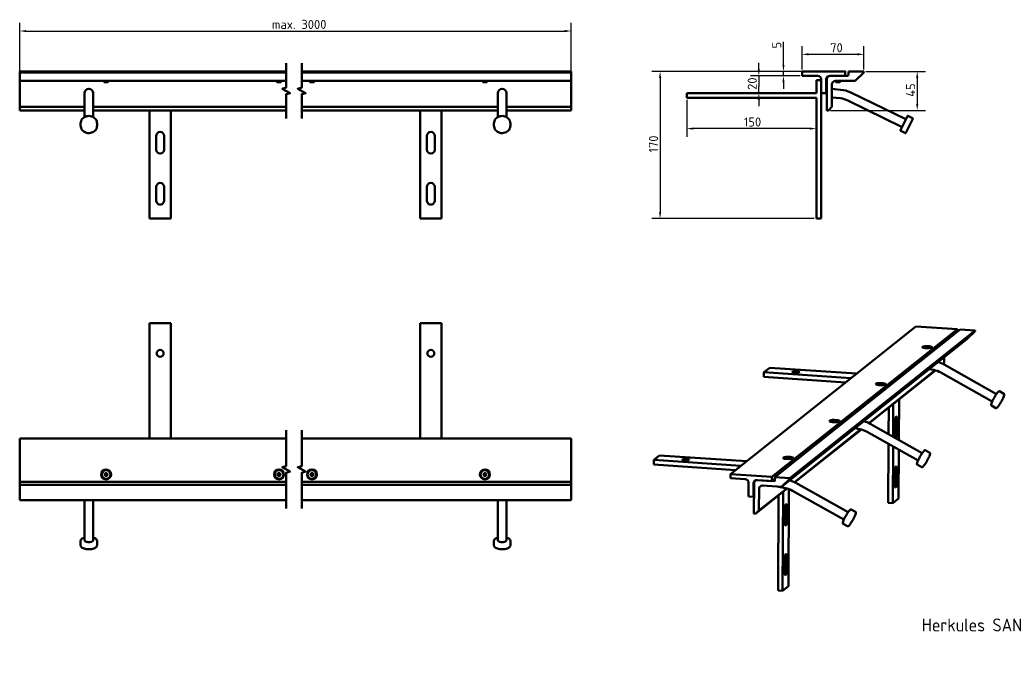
# Model space of a CAD drawing. Header units: millimetres. Extents: x 75 to 1214, y 92 to 825.
import ezdxf

# ---------------------------------------------------------------- set-up
doc = ezdxf.new("R2010")
doc.units = ezdxf.units.MM
doc.header["$LTSCALE"] = 3
for name, color, linetype, lineweight in [('Bemaßung (ISO)', 7, 'Continuous', 25), ('Bruchlinie (ISO)', 7, 'Continuous', 50), ('Sichtbar (ISO)', 7, 'Continuous', 50), ('Symbol (ISO)', 7, 'Continuous', 25)]:
    doc.layers.add(name, color=color, linetype=linetype, lineweight=lineweight)
doc.styles.add('Notiztext (DIN)', font='isocpeur.ttf')
doc.dimstyles.new('Standard (DIN)', dxfattribs={"dimscale": 3, "dimtxt": 3.5, "dimasz": 2.5, "dimexe": 3.175, "dimexo": 0.8, "dimgap": 0.8, "dimtad": 1, "dimrnd": 1e-08, "dimzin": 0, "dimtxsty": 'Notiztext (DIN)', "dimcen": 0.09, "dimdle": 10, "dimclrd": 256, "dimclre": 256, "dimclrt": 256, "dimadec": 0, "dimazin": 0, "dimtfac": 1, "dimtmove": 0, "dimatfit": 3, "dimfxl": 1, "dimtolj": 1, "dimtzin": 0, "dimlwd": -1, "dimlwe": -1, "dimarcsym": 0})

# ---------------------------------------------------------------- blocks, each defined once
blk = doc.blocks.new('*D3')
at = {"layer": 'Bemaßung (ISO)', "transparency": 16777216}
for p, q in [((980.1, 767.7), (980.1, 794.7)), ((1051.6, 767.7), (1051.6, 794.7)), ((1044.1, 785.1), (987.6, 785.1))]:
    blk.add_line(p, q, dxfattribs=at)
for points in [[(987.6, 786.4), (987.6, 783.9), (980.1, 785.1)], [(1044.1, 786.4), (1044.1, 783.9), (1051.6, 785.1)]]:
    blk.add_solid(points, dxfattribs=at)
at = {"layer": 'Defpoints', "color": 0, "transparency": 16777216}
for p in [(980.1, 785.1), (980.1, 765.3), (1051.6, 765.3)]:
    blk.add_point(p, dxfattribs=at)
at = {"layer": 'Bemaßung (ISO)', "transparency": 16777216, "insert": (1005.9, 798), "char_height": 10.5, "attachment_point": 1, "style": 'Notiztext (DIN)'}
blk.add_mtext('\\A1; \\fISOCPEUR|b0|i0;\\H10.5000;70', dxfattribs=at)
blk = doc.blocks.new('*D4')
at = {"layer": 'Bemaßung (ISO)', "transparency": 16777216}
for p, q in [((1031.2, 765.3), (806.3, 765.3)), ((815.8, 757.8), (815.8, 602.8)), ((994.2, 595.3), (806.3, 595.3))]:
    blk.add_line(p, q, dxfattribs=at)
for points in [[(814.6, 757.8), (817.1, 757.8), (815.8, 765.3)], [(814.6, 602.8), (817.1, 602.8), (815.8, 595.3)]]:
    blk.add_solid(points, dxfattribs=at)
at = {"layer": 'Defpoints', "color": 0, "transparency": 16777216}
for p in [(1033.6, 765.3), (815.8, 595.3), (996.6, 595.3)]:
    blk.add_point(p, dxfattribs=at)
at = {"layer": 'Bemaßung (ISO)', "transparency": 16777216, "insert": (802.9, 671.4), "char_height": 10.5, "attachment_point": 1, "rotation": 90, "style": 'Notiztext (DIN)'}
blk.add_mtext('\\A1;170', dxfattribs=at)
blk = doc.blocks.new('*D5')
at = {"layer": 'Bemaßung (ISO)', "transparency": 16777216}
for p, q in [((75, 752.7), (75, 821.6)), ((713.1, 752.7), (713.1, 821.6)), ((82.5, 812.1), (705.6, 812.1))]:
    blk.add_line(p, q, dxfattribs=at)
for points in [[(82.5, 813.3), (82.5, 810.8), (75, 812.1)], [(705.6, 813.3), (705.6, 810.8), (713.1, 812.1)]]:
    blk.add_solid(points, dxfattribs=at)
at = {"layer": 'Defpoints', "color": 0, "transparency": 16777216}
for p in [(713.1, 812.1), (75, 750.3), (713.1, 750.3)]:
    blk.add_point(p, dxfattribs=at)
at = {"layer": 'Bemaßung (ISO)', "transparency": 16777216, "insert": (360, 825), "char_height": 10.5, "attachment_point": 1, "style": 'Notiztext (DIN)'}
blk.add_mtext('\\A1; \\fISOCPEUR|b0|i0;\\H10.5000;max. 3000', dxfattribs=at)
blk = doc.blocks.new('*D6')
at = {"layer": 'Bemaßung (ISO)', "transparency": 16777216}
for p, q in [((958.5, 772.8), (958.5, 799.5)), ((977.7, 765.3), (949, 765.3)), ((958.5, 760.3), (958.5, 765.3)), ((977.7, 760.3), (949, 760.3)), ((958.5, 752.8), (958.5, 745.3))]:
    blk.add_line(p, q, dxfattribs=at)
for points in [[(957.3, 772.8), (959.8, 772.8), (958.5, 765.3)], [(957.3, 752.8), (959.8, 752.8), (958.5, 760.3)]]:
    blk.add_solid(points, dxfattribs=at)
at = {"layer": 'Defpoints', "color": 0, "transparency": 16777216}
for p in [(958.5, 765.3), (980.1, 765.3), (980.1, 760.3)]:
    blk.add_point(p, dxfattribs=at)
at = {"layer": 'Bemaßung (ISO)', "transparency": 16777216, "insert": (945.6, 791.9), "char_height": 10.5, "attachment_point": 1, "rotation": 90, "style": 'Notiztext (DIN)'}
blk.add_mtext('\\A1;5', dxfattribs=at)
blk = doc.blocks.new('*D7')
at = {"layer": 'Bemaßung (ISO)', "transparency": 16777216}
for p, q in [((1054, 765.3), (1122.8, 765.3)), ((1113.3, 757.8), (1113.3, 727.8)), ((1013, 720.3), (1122.8, 720.3))]:
    blk.add_line(p, q, dxfattribs=at)
for points in [[(1112, 757.8), (1114.5, 757.8), (1113.3, 765.3)], [(1112, 727.8), (1114.5, 727.8), (1113.3, 720.3)]]:
    blk.add_solid(points, dxfattribs=at)
at = {"layer": 'Defpoints', "color": 0, "transparency": 16777216}
for p in [(1051.6, 765.3), (1010.6, 720.3), (1113.3, 720.3)]:
    blk.add_point(p, dxfattribs=at)
at = {"layer": 'Bemaßung (ISO)', "transparency": 16777216, "insert": (1100.4, 736), "char_height": 10.5, "attachment_point": 1, "rotation": 90, "style": 'Notiztext (DIN)'}
blk.add_mtext('\\A1;45', dxfattribs=at)
blk = doc.blocks.new('*D8')
at = {"layer": 'Bemaßung (ISO)', "transparency": 16777216}
for p, q in [((846.6, 732.4), (846.6, 689.6)), ((996.6, 732.4), (996.6, 689.6)), ((989.1, 699.2), (854.1, 699.2))]:
    blk.add_line(p, q, dxfattribs=at)
for points in [[(854.1, 700.4), (854.1, 697.9), (846.6, 699.2)], [(989.1, 700.4), (989.1, 697.9), (996.6, 699.2)]]:
    blk.add_solid(points, dxfattribs=at)
at = {"layer": 'Defpoints', "color": 0, "transparency": 16777216}
for p in [(846.6, 734.8), (996.6, 734.8), (846.6, 699.2)]:
    blk.add_point(p, dxfattribs=at)
at = {"layer": 'Bemaßung (ISO)', "transparency": 16777216, "insert": (912.7, 712.1), "char_height": 10.5, "attachment_point": 1, "style": 'Notiztext (DIN)'}
blk.add_mtext('\\A1;150', dxfattribs=at)
blk = doc.blocks.new('*D9')
at = {"layer": 'Bemaßung (ISO)', "transparency": 16777216}
for p, q in [((930.1, 767.8), (930.1, 775.3)), ((977.7, 760.3), (920.6, 760.3)), ((930.1, 760.3), (930.1, 752.8)), ((930.1, 752.8), (930.1, 747.8)), ((930.1, 740.3), (930.1, 747.8)), ((930.1, 732.8), (930.1, 725.3))]:
    blk.add_line(p, q, dxfattribs=at)
for points in [[(928.8, 767.8), (931.3, 767.8), (930.1, 760.3)], [(928.8, 732.8), (931.3, 732.8), (930.1, 740.3)]]:
    blk.add_solid(points, dxfattribs=at)
at = {"layer": 'Defpoints', "color": 0, "transparency": 16777216}
for p in [(980.1, 760.3), (930.1, 740.3), (930.1, 740.3)]:
    blk.add_point(p, dxfattribs=at)
at = {"layer": 'Bemaßung (ISO)', "transparency": 16777216, "insert": (917.2, 744), "char_height": 10.5, "attachment_point": 1, "rotation": 90, "style": 'Notiztext (DIN)'}
blk.add_mtext('\\A1;20', dxfattribs=at)

msp = doc.modelspace()

# ---------------------------------------------------------------- linework, layer by layer
at = {"layer": 'Bruchlinie (ISO)', "flags": 128}
for points in [[(383.2514, 710.7564), (383.2514, 738.9776), (387.7514, 740.1833), (378.7514, 745.3795), (383.2514, 746.5853), (383.2514, 774.8064)], [(401.2514, 710.7564), (401.2514, 738.9776), (405.7514, 740.1833), (396.7514, 745.3795), (401.2514, 746.5853), (401.2514, 774.8064)], [(383.2514, 259.649), (383.2514, 301.1202), (387.7514, 302.3259), (378.7514, 307.5221), (383.2514, 308.7279), (383.2514, 350.199)], [(401.2514, 259.649), (401.2514, 301.1202), (405.7514, 302.3259), (396.7514, 307.5221), (401.2514, 308.7279), (401.2514, 350.199)]]:
    msp.add_lwpolyline(points, dxfattribs=at)
at = {"layer": 'Sichtbar (ISO)'}
for p, q in [((75.0177, 764.2814), (75.0177, 765.2814)), ((383.2514, 765.2814), (75.0177, 765.2814)), ((75.0177, 754.2814), (75.0177, 764.2814)), ((383.2514, 764.2814), (75.0177, 764.2814)), ((713.1358, 765.2814), (401.2514, 765.2814)), ((713.1358, 764.2814), (401.2514, 764.2814)), ((713.1358, 765.2814), (713.1358, 764.2814)), ((713.1358, 764.2814), (713.1358, 754.2814)), ((980.1046, 765.2814), (1030.1046, 765.2814)), ((980.1046, 760.2814), (980.1046, 765.2814)), ((1030.1046, 765.2814), (1030.1046, 760.2814)), ((1033.6046, 765.2814), (1033.6046, 761.2814)), ((1051.6046, 765.2814), (1033.6046, 765.2814)), ((1041.6046, 754.2814), (1051.6046, 764.2814)), ((1051.6046, 764.2814), (1051.6046, 765.2814)), ((383.2514, 754.2814), (75.0177, 754.2814)), ((75.0177, 754.2814), (75.0177, 750.2814)), ((172.5177, 754.2814), (172.5177, 753.4719)), ((175.0177, 753.4719), (172.5177, 753.4719)), ((173.0082, 752.9814), (172.5177, 753.4719)), ((175.0177, 752.9814), (173.0082, 752.9814)), ((177.5177, 753.4719), (175.0177, 753.4719)), ((177.0272, 752.9814), (175.0177, 752.9814)), ((177.0272, 752.9814), (177.5177, 753.4719)), ((177.5177, 754.2814), (177.5177, 753.4719)), ((372.5177, 754.2814), (372.5177, 753.4719)), ((375.0177, 753.4719), (372.5177, 753.4719)), ((373.0082, 752.9814), (372.5177, 753.4719)), ((375.0177, 752.9814), (373.0082, 752.9814)), ((377.5177, 753.4719), (375.0177, 753.4719)), ((377.0272, 752.9814), (375.0177, 752.9814)), ((377.0272, 752.9814), (377.5177, 753.4719)), ((377.5177, 754.2814), (377.5177, 753.4719)), ((713.1358, 754.2814), (401.2514, 754.2814)), ((410.6358, 754.2814), (410.6358, 753.4719)), ((413.1358, 753.4719), (410.6358, 753.4719)), ((411.1263, 752.9814), (410.6358, 753.4719)), ((413.1358, 752.9814), (411.1263, 752.9814)), ((415.6358, 753.4719), (413.1358, 753.4719)), ((415.1453, 752.9814), (413.1358, 752.9814)), ((415.1453, 752.9814), (415.6358, 753.4719)), ((415.6358, 754.2814), (415.6358, 753.4719)), ((610.6358, 754.2814), (610.6358, 753.4719)), ((613.1358, 753.4719), (610.6358, 753.4719)), ((611.1263, 752.9814), (610.6358, 753.4719)), ((613.1358, 752.9814), (611.1263, 752.9814)), ((615.6358, 753.4719), (613.1358, 753.4719)), ((615.1453, 752.9814), (613.1358, 752.9814)), ((615.1453, 752.9814), (615.6358, 753.4719)), ((615.6358, 754.2814), (615.6358, 753.4719)), ((713.1358, 750.2814), (713.1358, 754.2814)), ((998.1046, 760.2814), (980.1046, 760.2814)), ((1002.1046, 755.2814), (996.6046, 755.2814)), ((996.6046, 740.2814), (996.6046, 755.2814)), ((1002.1046, 740.2814), (1002.1046, 756.2814)), ((1008.1046, 756.2814), (1008.1046, 740.2814)), ((1008.6046, 756.2814), (1008.6046, 720.2814)), ((1030.1046, 760.2814), (1012.1046, 760.2814)), ((1032.6046, 760.2814), (1012.6046, 760.2814)), ((1018.6046, 754.2814), (1041.6046, 754.2814)), ((1019.1046, 754.2814), (1019.1046, 753.4719)), ((1019.1046, 753.4719), (1019.5951, 752.9814)), ((1024.1046, 753.4719), (1019.1046, 753.4719)), ((1023.6141, 752.9814), (1019.5951, 752.9814)), ((1023.6141, 752.9814), (1024.1046, 753.4719)), ((1024.1046, 753.4719), (1024.1046, 754.2814)), ((75.0177, 724.2814), (75.0177, 750.2814)), ((713.1358, 750.2814), (713.1358, 724.2814)), ((1014.6046, 724.2814), (1014.6046, 750.2814)), ((1014.6046, 745.2814), (1024.6046, 744.2213)), ((1036.2992, 741.0523), (1100.1136, 709.9279)), ((150.0177, 740.2814), (150.0177, 739.2213)), ((150.0177, 736.3523), (150.0177, 739.2213)), ((150.0177, 736.3523), (150.0177, 712.5437)), ((160.0177, 740.2814), (160.0177, 739.2213)), ((160.0177, 739.2213), (160.0177, 736.3523)), ((160.0177, 736.3523), (160.0177, 712.5437)), ((628.1358, 740.2814), (628.1358, 739.2213)), ((628.1358, 736.3523), (628.1358, 739.2213)), ((628.1358, 736.3523), (628.1358, 712.5437)), ((638.1358, 740.2814), (638.1358, 739.2213)), ((638.1358, 739.2213), (638.1358, 736.3523)), ((638.1358, 736.3523), (638.1358, 712.5437)), ((996.6046, 740.2814), (846.6046, 740.2814)), ((846.6046, 734.7814), (846.6046, 740.2814)), ((996.6046, 734.7814), (846.6046, 734.7814)), ((996.6046, 595.2814), (996.6046, 734.7814)), ((1008.1046, 740.2814), (1002.1046, 740.2814)), ((1002.1046, 595.2814), (1002.1046, 740.2814)), ((1014.6046, 735.2814), (1024.6046, 734.2213)), ((1032.8874, 731.6523), (1095.7543, 700.9901)), ((75.0177, 724.2814), (75.0177, 720.2814)), ((150.0177, 724.2814), (75.0177, 724.2814)), ((75.0177, 720.2814), (150.0177, 720.2814)), ((383.2514, 724.2814), (160.0177, 724.2814)), ((160.0177, 720.2814), (383.2514, 720.2814)), ((225.0177, 595.2814), (225.0177, 720.2814)), ((250.0177, 720.2814), (250.0177, 595.2814)), ((628.1358, 724.2814), (401.2514, 724.2814)), ((401.2514, 720.2814), (628.1358, 720.2814)), ((538.1358, 595.2814), (538.1358, 720.2814)), ((563.1358, 720.2814), (563.1358, 595.2814)), ((713.1358, 724.2814), (638.1358, 724.2814)), ((638.1358, 720.2814), (713.1358, 720.2814)), ((713.1358, 720.2814), (713.1358, 724.2814)), ((1008.6046, 720.2814), (1010.6046, 720.2814)), ((1014.6046, 724.2814), (1010.6046, 720.2814)), ((1093.9886, 697.3699), (1101.8793, 713.5482)), ((1108.1708, 710.4796), (1100.2801, 694.3013)), ((1102.5478, 713.7784), (1107.9406, 711.1481)), ((145.5177, 705.2398), (145.5177, 702.6096)), ((164.5177, 705.2398), (164.5177, 702.6096)), ((623.6358, 705.2398), (623.6358, 702.6096)), ((642.6358, 705.2398), (642.6358, 702.6096)), ((1094.2188, 696.7013), (1099.6115, 694.0711)), ((233.0177, 674.7814), (233.0177, 690.7814)), ((242.0177, 690.7814), (242.0177, 674.7814)), ((546.1358, 674.7814), (546.1358, 690.7814)), ((555.1358, 690.7814), (555.1358, 674.7814)), ((233.0177, 615.7814), (233.0177, 631.7814)), ((242.0177, 631.7814), (242.0177, 615.7814)), ((546.1358, 615.7814), (546.1358, 631.7814)), ((555.1358, 631.7814), (555.1358, 615.7814)), ((250.0177, 595.2814), (225.0177, 595.2814)), ((563.1358, 595.2814), (538.1358, 595.2814)), ((1002.1046, 595.2814), (996.6046, 595.2814)), ((225.0177, 474.174), (250.0177, 474.174)), ((225.0177, 340.674), (225.0177, 474.174)), ((250.0177, 340.674), (250.0177, 474.174)), ((538.1358, 474.174), (563.1358, 474.174)), ((538.1358, 340.674), (538.1358, 474.174)), ((563.1358, 340.674), (563.1358, 474.174)), ((897.1167, 299.532), (1111.5921, 470.3634)), ((945.2856, 296.2872), (1159.761, 467.1187)), ((1111.5921, 470.3634), (1159.761, 467.1187)), ((1159.761, 467.1187), (1159.7447, 464.1929)), ((1163.1328, 466.8915), (948.6574, 296.0601)), ((1170.7803, 455.6498), (956.305, 284.8184)), ((1180.4682, 464.7486), (965.9928, 293.9172)), ((1180.4736, 465.7234), (965.9982, 294.892)), ((1163.1328, 466.8915), (1180.4736, 465.7234)), ((1180.4682, 464.7486), (1170.7803, 455.6498)), ((1180.4736, 465.7234), (1180.4682, 464.7486)), ((1119.7613, 446.0516), (1119.7597, 445.7592)), ((1123.084, 445.9363), (1123.5483, 446.3062)), ((1124.2968, 445.6541), (1123.084, 445.9363)), ((1123.5483, 446.3062), (1123.5457, 445.8289)), ((1123.5483, 446.3062), (1125.2256, 446.3938)), ((1125.9741, 445.7416), (1124.2968, 445.6541)), ((1125.2256, 446.3938), (1125.2217, 445.7023)), ((1125.2256, 446.3938), (1126.4384, 446.1115)), ((1126.4384, 446.1115), (1125.9741, 445.7416)), ((1129.7611, 445.9962), (1129.7595, 445.7037)), ((1144.6439, 434.832), (1144.6069, 428.1587)), ((935.9295, 417.2882), (942.6319, 422.6267)), ((1043.1579, 415.855), (942.6319, 422.6267)), ((1144.6069, 428.1587), (1143.0077, 426.8849)), ((1143.1676, 426.8069), (1144.6069, 428.1587)), ((1144.4906, 426.1225), (1204.8788, 392.1598)), ((935.8998, 411.927), (935.9295, 417.2882)), ((1030.2471, 405.5715), (935.8998, 411.927)), ((1036.4555, 410.5165), (935.9295, 417.2882)), ((1133.9545, 419.674), (1057.2175, 358.5523)), ((1057.6464, 358.3409), (1134.472, 419.5332)), ((1127.1939, 420.9328), (1132.4988, 420.0059)), ((1140.4719, 416.9671), (1200.0014, 383.4874)), ((1066.1424, 403.3438), (1066.1408, 403.0514)), ((1069.4651, 403.2285), (1069.9295, 403.5983)), ((1070.678, 402.9462), (1069.4651, 403.2285)), ((1069.9295, 403.5983), (1069.9268, 403.121)), ((1069.9295, 403.5983), (1071.6067, 403.6859)), ((1072.3553, 403.0338), (1070.678, 402.9462)), ((1071.6067, 403.6859), (1071.6029, 402.9945)), ((1071.6067, 403.6859), (1072.8196, 403.4036)), ((1072.8196, 403.4036), (1072.3553, 403.0338)), ((1076.1423, 403.2883), (1076.1407, 402.9959)), ((1208.4238, 395.3577), (1213.6049, 392.4438)), ((1080.0934, 345.7585), (1080.2631, 376.3554)), ((1085.3775, 342.7867), (1085.5872, 380.596)), ((1092.2895, 385.9345), (1092.0295, 339.0455)), ((1199.11, 378.7971), (1204.2911, 375.8832)), ((1012.5236, 360.6359), (1012.522, 360.3435)), ((1015.8463, 360.5206), (1016.3106, 360.8905)), ((1017.0592, 360.2383), (1015.8463, 360.5206)), ((1016.3106, 360.8905), (1016.308, 360.4132)), ((1016.3106, 360.8905), (1017.9879, 360.9781)), ((1018.7364, 360.3259), (1017.0592, 360.2383)), ((1017.9879, 360.9781), (1017.9841, 360.2866)), ((1017.9879, 360.9781), (1019.2008, 360.6958)), ((1019.2008, 360.6958), (1018.7364, 360.3259)), ((1022.5235, 360.5805), (1022.5218, 360.288)), ((1058.7005, 357.7899), (1119.0887, 323.8273)), ((1087.5253, 345.0574), (1087.6118, 360.6538)), ((1090.0247, 362.5757), (1089.9382, 346.9792)), ((1048.1644, 351.3414), (971.4274, 290.2197)), ((971.8562, 290.0084), (1048.6818, 351.2006)), ((1041.4037, 352.6003), (1046.7086, 351.6733)), ((1054.6818, 348.6346), (1114.2112, 315.1548)), ((75.0177, 340.674), (75.0177, 290.674)), ((75.0177, 340.674), (383.2514, 340.674)), ((401.2514, 340.674), (713.1358, 340.674)), ((713.1358, 340.674), (713.1358, 290.674)), ((1079.6522, 266.2113), (1080.0303, 334.3784)), ((1084.9507, 265.8543), (1085.3143, 331.4066)), ((808.5848, 315.8571), (815.2871, 321.1956)), ((915.8131, 314.4239), (815.2871, 321.1956)), ((1091.9663, 327.6655), (1091.6531, 271.1928)), ((1122.6337, 327.0251), (1127.8147, 324.1113)), ((808.5551, 310.4958), (808.5848, 315.8571)), ((902.9024, 304.1403), (808.5551, 310.4958)), ((909.1108, 309.0854), (808.5848, 315.8571)), ((958.9048, 317.9281), (958.9032, 317.6356)), ((962.2275, 317.8128), (962.6918, 318.1826)), ((963.4403, 317.5305), (962.2275, 317.8128)), ((962.6918, 318.1826), (962.6892, 317.7053)), ((962.6918, 318.1826), (964.3691, 318.2702)), ((965.1176, 317.6181), (963.4403, 317.5305)), ((964.3691, 318.2702), (964.3652, 317.5788)), ((964.3691, 318.2702), (965.5819, 317.9879)), ((965.5819, 317.9879), (965.1176, 317.6181)), ((968.9046, 317.8726), (968.903, 317.5802)), ((1113.3199, 310.4645), (1118.501, 307.5507)), ((173.2857, 299.174), (174.1517, 300.674)), ((174.1517, 297.674), (173.2857, 299.174)), ((174.1517, 300.674), (175.8838, 300.674)), ((175.8838, 297.674), (174.1517, 297.674)), ((175.8838, 300.674), (176.7498, 299.174)), ((176.7498, 299.174), (175.8838, 297.674)), ((373.2857, 299.174), (374.1517, 300.674)), ((374.1517, 297.674), (373.2857, 299.174)), ((374.1517, 300.674), (375.8838, 300.674)), ((375.8838, 297.674), (374.1517, 297.674)), ((375.8838, 300.674), (376.7498, 299.174)), ((376.7498, 299.174), (375.8838, 297.674)), ((411.4037, 299.174), (412.2698, 300.674)), ((412.2698, 297.674), (411.4037, 299.174)), ((412.2698, 300.674), (414.0018, 300.674)), ((414.0018, 297.674), (412.2698, 297.674)), ((414.0018, 300.674), (414.8678, 299.174)), ((414.8678, 299.174), (414.0018, 297.674)), ((611.4037, 299.174), (612.2698, 300.674)), ((612.2698, 297.674), (611.4037, 299.174)), ((612.2698, 300.674), (614.0018, 300.674)), ((614.0018, 297.674), (612.2698, 297.674)), ((614.0018, 300.674), (614.8678, 299.174)), ((614.8678, 299.174), (614.0018, 297.674)), ((897.0897, 294.6581), (897.1167, 299.532)), ((897.1167, 299.532), (945.2856, 296.2872)), ((945.2856, 296.2872), (945.2586, 291.4134)), ((1087.2063, 287.5456), (1087.2928, 303.142)), ((1089.7057, 305.0638), (1089.6192, 289.4674)), ((75.0177, 288.174), (75.0177, 290.674)), ((75.0177, 290.674), (383.2514, 290.674)), ((75.0177, 288.174), (75.0177, 287.174)), ((75.0177, 269.174), (75.0177, 287.174)), ((383.2514, 287.174), (75.0177, 287.174)), ((401.2514, 290.674), (713.1358, 290.674)), ((713.1358, 287.174), (401.2514, 287.174)), ((713.1358, 290.674), (713.1358, 288.174)), ((713.1358, 287.174), (713.1358, 288.174)), ((713.1358, 287.174), (713.1358, 269.174)), ((914.4305, 293.49), (897.0897, 294.6581)), ((918.1759, 273.7349), (918.2624, 289.3313)), ((924.0426, 288.942), (923.9561, 273.3455)), ((924.5243, 288.9095), (924.3297, 253.8175)), ((926.7682, 292.4816), (925.8857, 291.7787)), ((945.2586, 291.4134), (927.9178, 292.5815)), ((947.667, 291.2511), (928.3995, 292.549)), ((934.1473, 286.311), (956.305, 284.8184)), ((945.2586, 291.4134), (948.6466, 294.112)), ((948.6574, 296.0601), (948.6358, 292.161)), ((965.9982, 294.892), (948.6574, 296.0601)), ((951.2939, 285.0225), (960.9185, 283.3408)), ((956.305, 284.8184), (965.9928, 293.9172)), ((965.9928, 293.9172), (965.9982, 294.892)), ((972.9104, 289.4574), (1033.2985, 255.4947)), ((923.9561, 273.3455), (918.1759, 273.7349)), ((923.9561, 273.3455), (924.4401, 273.731)), ((926.2564, 253.6878), (962.8917, 282.8681)), ((962.3742, 283.0088), (930.1316, 257.3273)), ((930.1316, 257.3273), (930.2722, 282.6715)), ((952.3074, 164.7801), (952.9184, 274.9242)), ((957.606, 164.4232), (958.2425, 279.1649)), ((964.932, 282.1945), (964.3084, 169.7617)), ((968.8916, 280.302), (1028.4211, 246.8223)), ((383.2514, 269.174), (75.0177, 269.174)), ((150.0177, 269.174), (150.0177, 222.8447)), ((160.0177, 269.174), (160.0177, 222.8447)), ((713.1358, 269.174), (401.2514, 269.174)), ((628.1358, 269.174), (628.1358, 222.8447)), ((638.1358, 269.174), (638.1358, 222.8447)), ((1084.9507, 265.8543), (1079.6522, 266.2113)), ((1091.6531, 271.1928), (1084.9507, 265.8543)), ((924.3297, 253.8175), (926.2564, 253.6878)), ((930.1316, 257.3273), (926.2564, 253.6878)), ((960.1806, 243.6262), (960.2671, 259.2227)), ((962.68, 261.1445), (962.5935, 245.5481)), ((1036.8436, 258.6926), (1042.0246, 255.7787)), ((1027.5298, 242.132), (1032.7108, 239.2181)), ((145.5177, 222.3953), (145.5177, 217.0026)), ((164.5177, 222.3953), (164.5177, 217.0026)), ((623.6358, 222.3953), (623.6358, 217.0026)), ((642.6358, 222.3953), (642.6358, 217.0026)), ((959.8616, 186.1144), (959.9481, 201.7108)), ((962.361, 203.6327), (962.2745, 188.0363)), ((957.606, 164.4232), (952.3074, 164.7801)), ((964.3084, 169.7617), (957.606, 164.4232))]:
    msp.add_line(p, q, dxfattribs=at)
for centre, radius in [((237.5177, 439.174), 4), ((550.6358, 439.174), 4), ((175.0177, 299.174), 5.75), ((375.0177, 299.174), 5.75), ((413.1358, 299.174), 5.75), ((613.1358, 299.174), 5.75)]:
    msp.add_circle(centre, radius, dxfattribs=at)
for centre, radius, start, end in [((998.1046, 756.2814), 4, 0, 90), ((1012.1046, 756.2814), 4, 90, 180), ((1012.6046, 756.2814), 4, 90, 180), ((1018.6046, 750.2814), 4, 90, 180), ((1032.6046, 761.2814), 1, 270, 0), ((155.0177, 740.2814), 5, 0, 180), ((633.1358, 740.2814), 5, 0, 180), ((1021.4421, 709.3885), 34.9761, 64.8634671, 84.8123084), ((1021.4421, 709.3885), 25.0334, 62.7935398, 82.7423811), ((1102.3286, 713.329), 0.5, 64, 154), ((1107.7214, 710.6987), 0.5, 334, 64), ((237.5177, 690.7814), 4.5, 0, 180), ((550.6358, 690.7814), 4.5, 0, 180), ((1094.438, 697.1507), 0.5, 154, 244), ((1099.8307, 694.5205), 0.5, 244, 334), ((237.5177, 674.7814), 4.5, 180, 0), ((550.6358, 674.7814), 4.5, 180, 0), ((237.5177, 631.7814), 4.5, 0, 180), ((550.6358, 631.7814), 4.5, 0, 180), ((237.5177, 615.7814), 4.5, 179.9999885, 0.0000116), ((550.6358, 615.7814), 4.5, 179.9999885, 0.0000116), ((175.0177, 299.174), 5, 90, 270), ((175.0177, 299.174), 1.5, 150, 210), ((175.0177, 299.174), 1.5, 90, 150), ((175.0177, 299.174), 1.5, 210, 270), ((175.0177, 299.174), 5, 270, 90), ((175.0177, 299.174), 1.5, 30, 90), ((175.0177, 299.174), 1.5, 270, 330), ((175.0177, 299.174), 1.5, 330, 30), ((375.0177, 299.174), 5, 90, 270), ((375.0177, 299.174), 1.5, 150, 210), ((375.0177, 299.174), 1.5, 90, 150), ((375.0177, 299.174), 1.5, 210, 270), ((375.0177, 299.174), 5, 270, 90), ((375.0177, 299.174), 1.5, 30, 90), ((375.0177, 299.174), 1.5, 270, 330), ((375.0177, 299.174), 1.5, 330, 30), ((413.1358, 299.174), 5, 90, 270), ((413.1358, 299.174), 1.5, 150, 210), ((413.1358, 299.174), 1.5, 90, 150), ((413.1358, 299.174), 1.5, 210, 270), ((413.1358, 299.174), 5, 270, 90), ((413.1358, 299.174), 1.5, 30, 90), ((413.1358, 299.174), 1.5, 270, 330), ((413.1358, 299.174), 1.5, 330, 30), ((613.1358, 299.174), 5, 90, 270), ((613.1358, 299.174), 1.5, 150, 210), ((613.1358, 299.174), 1.5, 90, 150), ((613.1358, 299.174), 1.5, 210, 270), ((613.1358, 299.174), 5, 270, 90), ((613.1358, 299.174), 1.5, 30, 90), ((613.1358, 299.174), 1.5, 270, 330), ((613.1358, 299.174), 1.5, 330, 30)]:
    msp.add_arc(centre, radius, start, end, dxfattribs=at)
for centre, major_axis in [((1124.7628, 446.3163), (-5.7499, 0.0319)), ((972.9989, 417.6861), (3.9999, -0.0222)), ((1071.144, 403.6085), (-5.7499, 0.0319)), ((1017.5252, 360.9006), (-5.7499, 0.0319)), ((963.9063, 318.1928), (-5.7499, 0.0319)), ((845.6542, 316.255), (3.9999, -0.0222))]:
    msp.add_ellipse(centre, major_axis=major_axis, ratio=0.2231171, dxfattribs=at)
for centre, major_axis, ratio, start_param, end_param in [((1124.7612, 446.0239), (-4.9999, 0.0277), 0.2231171, 6.013004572, 6.788479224), ((1124.7596, 445.7315), (-4.9999, 0.0277), 0.2231171, 0, 0.045444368), ((1124.7612, 446.0239), (4.9999, -0.0277), 0.2231171, 6.013004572, 9.154597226), ((1124.7612, 446.0239), (4.9999, -0.0277), 0.2231171, 5.777891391, 6.013004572), ((1124.7596, 445.7315), (4.9999, -0.0277), 0.2231171, 6.237740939, 6.283185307), ((1142.4813, 421.5448), (1.9964, 4.5841), 0.168442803, 6.26601678, 6.268360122), ((1142.4813, 421.5448), (-1.9964, -4.5841), 0.168442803, 6.262800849, 6.26601678), ((1071.1424, 403.3161), (-4.9999, 0.0277), 0.2231171, 6.013004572, 6.788479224), ((1071.1407, 403.0236), (-4.9999, 0.0277), 0.2231171, 0, 0.045444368), ((1071.1424, 403.3161), (4.9999, -0.0277), 0.2231171, 6.013004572, 9.154597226), ((1071.1424, 403.3161), (4.9999, -0.0277), 0.2231171, 5.777891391, 6.013004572), ((1071.1407, 403.0236), (4.9999, -0.0277), 0.2231171, 6.237740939, 6.283185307), ((1088.8183, 361.6147), (0.3024, 4.4898), 0.260177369, 4.945571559, 8.087164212), ((1017.5235, 360.6082), (-4.9999, 0.0277), 0.2231171, 6.013004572, 6.788479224), ((1017.5219, 360.3158), (-4.9999, 0.0277), 0.2231171, 0, 0.045444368), ((1017.5235, 360.6082), (4.9999, -0.0277), 0.2231171, 6.013004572, 9.154597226), ((1017.5235, 360.6082), (4.9999, -0.0277), 0.2231171, 5.777891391, 6.013004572), ((1017.5219, 360.3158), (4.9999, -0.0277), 0.2231171, 6.237740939, 6.283185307), ((1056.6911, 353.2122), (1.9964, 4.5841), 0.168442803, 6.26601678, 6.268360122), ((1056.6911, 353.2122), (-1.9964, -4.5841), 0.168442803, 6.262800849, 6.26601678), ((1088.7318, 346.0183), (-0.3024, -4.4898), 0.260177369, 4.945571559, 8.087164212), ((963.9047, 317.9003), (4.9999, -0.0277), 0.2231171, 6.013004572, 9.154597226), ((963.9047, 317.9003), (-4.9999, 0.0277), 0.2231171, 6.013004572, 6.788479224), ((963.9031, 317.6079), (-4.9999, 0.0277), 0.2231171, 0, 0.045444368), ((963.9047, 317.9003), (4.9999, -0.0277), 0.2231171, 5.777891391, 6.013004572), ((963.9031, 317.6079), (4.9999, -0.0277), 0.2231171, 6.237740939, 6.283185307), ((1088.4993, 304.1029), (0.3024, 4.4898), 0.260177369, 4.945571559, 8.087164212), ((914.4089, 289.5909), (-2.4921, 3.1288), 0.939428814, 4.003523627, 5.574319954), ((927.8962, 288.6824), (-2.4921, 3.1288), 0.939428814, 5.574319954, 7.145116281), ((928.3778, 288.6499), (-2.4921, 3.1288), 0.939428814, 5.574319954, 7.145116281), ((934.1257, 282.4119), (-2.4921, 3.1288), 0.939428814, 5.574319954, 7.145116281), ((947.6724, 292.2259), (0.623, -0.7822), 0.939428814, 5.574319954, 7.145116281), ((951.6656, 290.0068), (-0.3361, -4.9887), 0.260177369, 6.05020048, 6.255583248), ((970.901, 284.8797), (1.9964, 4.5841), 0.168442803, 6.26601678, 6.268360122), ((1088.4128, 288.5065), (-0.3024, -4.4898), 0.260177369, 4.945571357, 8.087164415), ((970.901, 284.8797), (-1.9964, -4.5841), 0.168442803, 6.262800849, 6.26601678), ((961.4735, 260.1836), (0.3024, 4.4898), 0.260177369, 4.945571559, 8.087164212), ((961.387, 244.5872), (-0.3024, -4.4898), 0.260177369, 4.945571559, 8.087164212), ((155.0177, 222.8447), (-5, 0), 0.435928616, 0, 3.141592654), ((633.1358, 222.8447), (-5, 0), 0.435928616, 0, 3.141592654), ((961.1545, 202.6718), (0.3024, 4.4898), 0.260177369, 4.945571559, 8.087164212), ((961.068, 187.0753), (-0.3024, -4.4898), 0.260177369, 4.945571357, 8.087164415)]:
    msp.add_ellipse(centre, major_axis=major_axis, ratio=ratio, start_param=start_param, end_param=end_param, dxfattribs=at)
for points, knots in [([(145.5177, 705.2398), (145.5177, 706.1509), (145.6795, 707.0617), (146.3094, 708.7927), (146.7785, 709.6122), (147.9778, 711.0803), (148.7097, 711.7275), (150.3633, 712.7841), (151.2859, 713.1918), (153.2283, 713.7252), (154.2481, 713.8499), (156.2806, 713.8023), (157.2929, 713.6298), (159.2063, 713.0041), (160.1072, 712.5513), (161.7038, 711.4112), (162.4, 710.7248), (163.5149, 709.1894), (163.935, 708.3417), (164.4094, 706.7335), (164.5177, 705.9867), (164.5177, 705.2398)], [3.141592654, 3.141592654, 3.141592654, 3.141592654, 3.457739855, 3.457739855, 3.77493627, 3.77493627, 4.094391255, 4.094391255, 4.41585119, 4.41585119, 4.738437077, 4.738437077, 5.061328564, 5.061328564, 5.383791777, 5.383791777, 5.704974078, 5.704974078, 6.024021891, 6.024021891, 6.283185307, 6.283185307, 6.283185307, 6.283185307]), ([(623.6358, 705.2398), (623.6358, 706.1509), (623.7975, 707.0617), (624.4275, 708.7927), (624.8965, 709.6122), (626.0959, 711.0803), (626.8277, 711.7275), (628.4813, 712.7841), (629.404, 713.1918), (631.3464, 713.7252), (632.3661, 713.8499), (634.3986, 713.8023), (635.411, 713.6298), (637.3244, 713.0041), (638.2252, 712.5513), (639.8218, 711.4112), (640.5181, 710.7248), (641.6329, 709.1894), (642.053, 708.3417), (642.5274, 706.7335), (642.6358, 705.9867), (642.6358, 705.2398)], [3.141592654, 3.141592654, 3.141592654, 3.141592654, 3.457739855, 3.457739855, 3.77493627, 3.77493627, 4.094391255, 4.094391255, 4.41585119, 4.41585119, 4.738437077, 4.738437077, 5.061328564, 5.061328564, 5.383791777, 5.383791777, 5.704974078, 5.704974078, 6.024021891, 6.024021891, 6.283185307, 6.283185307, 6.283185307, 6.283185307]), ([(145.5177, 702.6096), (145.5177, 701.6985), (145.6795, 700.7877), (146.3094, 699.0567), (146.7785, 698.2372), (147.9778, 696.7691), (148.7097, 696.1219), (150.3633, 695.0654), (151.2859, 694.6576), (153.2283, 694.1242), (154.2481, 693.9996), (156.2806, 694.0471), (157.2929, 694.2197), (159.2063, 694.8453), (160.1072, 695.2981), (161.7038, 696.4383), (162.4, 697.1246), (163.5149, 698.66), (163.935, 699.5077), (164.4094, 701.116), (164.5177, 701.8627), (164.5177, 702.6096)], [3.141592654, 3.141592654, 3.141592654, 3.141592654, 3.457739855, 3.457739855, 3.77493627, 3.77493627, 4.094391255, 4.094391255, 4.41585119, 4.41585119, 4.738437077, 4.738437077, 5.061328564, 5.061328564, 5.383791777, 5.383791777, 5.704974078, 5.704974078, 6.024021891, 6.024021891, 6.283185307, 6.283185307, 6.283185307, 6.283185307]), ([(623.6358, 702.6096), (623.6358, 701.6985), (623.7975, 700.7877), (624.4275, 699.0567), (624.8965, 698.2372), (626.0959, 696.7691), (626.8277, 696.1219), (628.4813, 695.0654), (629.404, 694.6576), (631.3464, 694.1242), (632.3661, 693.9996), (634.3986, 694.0471), (635.411, 694.2197), (637.3244, 694.8453), (638.2252, 695.2981), (639.8218, 696.4383), (640.5181, 697.1246), (641.6329, 698.66), (642.053, 699.5077), (642.5274, 701.116), (642.6358, 701.8627), (642.6358, 702.6096)], [3.141592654, 3.141592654, 3.141592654, 3.141592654, 3.457739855, 3.457739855, 3.77493627, 3.77493627, 4.094391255, 4.094391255, 4.41585119, 4.41585119, 4.738437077, 4.738437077, 5.061328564, 5.061328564, 5.383791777, 5.383791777, 5.704974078, 5.704974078, 6.024021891, 6.024021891, 6.283185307, 6.283185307, 6.283185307, 6.283185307]), ([(1199.11, 378.7971), (1198.9814, 378.8695), (1198.8863, 378.9841), (1198.7497, 379.2525), (1198.7323, 379.4006), (1198.7162, 380.0257), (1198.8708, 380.598), (1199.3504, 381.9725), (1199.639, 382.6819), (1200.3298, 384.2175), (1200.7279, 385.0383), (1201.5976, 386.7236), (1202.0684, 387.5872), (1203.0374, 389.2751), (1203.5353, 390.0991), (1204.5106, 391.6284), (1204.9876, 392.333), (1205.8791, 393.5587), (1206.2916, 394.0768), (1207.0414, 394.8996), (1207.3446, 395.1908), (1207.8877, 395.4395), (1208.1608, 395.5056), (1208.4238, 395.3577)], [1.893933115, 1.893933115, 1.893933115, 1.893933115, 1.984323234, 1.984323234, 2.118057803, 2.118057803, 2.545238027, 2.545238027, 2.881359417, 2.881359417, 3.206544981, 3.206544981, 3.529327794, 3.529327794, 3.851725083, 3.851725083, 4.17510096, 4.17510096, 4.502563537, 4.502563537, 4.850738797, 4.850738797, 5.035525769, 5.035525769, 5.035525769, 5.035525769]), ([(1204.2911, 375.8832), (1204.4198, 375.8109), (1204.5671, 375.7892), (1204.8674, 375.8119), (1205.003, 375.8739), (1205.5456, 376.1849), (1205.9543, 376.6143), (1206.8797, 377.738), (1207.336, 378.353), (1208.2894, 379.741), (1208.784, 380.5075), (1209.7724, 382.126), (1210.2658, 382.9769), (1211.2049, 384.6816), (1211.6504, 385.5351), (1212.4507, 387.1628), (1212.805, 387.9364), (1213.3894, 389.3349), (1213.6178, 389.9565), (1213.9315, 391.0246), (1214.0228, 391.4349), (1213.9532, 392.0282), (1213.8679, 392.2959), (1213.6049, 392.4438)], [4.389252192, 4.389252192, 4.389252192, 4.389252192, 4.47964231, 4.47964231, 4.613376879, 4.613376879, 5.040557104, 5.040557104, 5.376678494, 5.376678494, 5.701864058, 5.701864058, 6.02464687, 6.02464687, 6.347044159, 6.347044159, 6.670420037, 6.670420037, 6.997882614, 6.997882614, 7.346057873, 7.346057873, 7.530844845, 7.530844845, 7.530844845, 7.530844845]), ([(1113.3199, 310.4645), (1113.1912, 310.5369), (1113.0962, 310.6515), (1112.9596, 310.9199), (1112.9422, 311.068), (1112.9261, 311.6932), (1113.0807, 312.2655), (1113.5603, 313.64), (1113.8488, 314.3493), (1114.5397, 315.8849), (1114.9378, 316.7058), (1115.8075, 318.391), (1116.2783, 319.2546), (1117.2472, 320.9425), (1117.7451, 321.7665), (1118.7204, 323.2959), (1119.1975, 324.0004), (1120.0889, 325.2262), (1120.5015, 325.7442), (1121.2513, 326.5671), (1121.5545, 326.8582), (1122.0976, 327.1069), (1122.3706, 327.1731), (1122.6337, 327.0251)], [1.893933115, 1.893933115, 1.893933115, 1.893933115, 1.984323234, 1.984323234, 2.118057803, 2.118057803, 2.545238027, 2.545238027, 2.881359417, 2.881359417, 3.206544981, 3.206544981, 3.529327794, 3.529327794, 3.851725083, 3.851725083, 4.17510096, 4.17510096, 4.502563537, 4.502563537, 4.850738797, 4.850738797, 5.035525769, 5.035525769, 5.035525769, 5.035525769]), ([(1118.501, 307.5507), (1118.6296, 307.4783), (1118.7769, 307.4566), (1119.0773, 307.4793), (1119.2128, 307.5413), (1119.7554, 307.8523), (1120.1641, 308.2817), (1121.0896, 309.4055), (1121.5459, 310.0205), (1122.4992, 311.4084), (1122.9939, 312.175), (1123.9822, 313.7934), (1124.4757, 314.6443), (1125.4148, 316.349), (1125.8603, 317.2025), (1126.6606, 318.8303), (1127.0148, 319.6039), (1127.5992, 321.0023), (1127.8276, 321.624), (1128.1413, 322.6921), (1128.2327, 323.1024), (1128.1631, 323.6956), (1128.0778, 323.9633), (1127.8147, 324.1113)], [4.389252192, 4.389252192, 4.389252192, 4.389252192, 4.47964231, 4.47964231, 4.613376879, 4.613376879, 5.040557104, 5.040557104, 5.376678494, 5.376678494, 5.701864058, 5.701864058, 6.02464687, 6.02464687, 6.347044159, 6.347044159, 6.670420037, 6.670420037, 6.997882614, 6.997882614, 7.346057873, 7.346057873, 7.530844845, 7.530844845, 7.530844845, 7.530844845]), ([(1027.5298, 242.132), (1027.4011, 242.2043), (1027.306, 242.3189), (1027.1694, 242.5874), (1027.152, 242.7354), (1027.136, 243.3606), (1027.2906, 243.9329), (1027.7702, 245.3074), (1028.0587, 246.0168), (1028.7496, 247.5523), (1029.1477, 248.3732), (1030.0173, 250.0584), (1030.4881, 250.922), (1031.4571, 252.61), (1031.955, 253.434), (1032.9303, 254.9633), (1033.4073, 255.6678), (1034.2988, 256.8936), (1034.7114, 257.4117), (1035.4612, 258.2345), (1035.7643, 258.5257), (1036.3074, 258.7743), (1036.5805, 258.8405), (1036.8436, 258.6926)], [1.893933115, 1.893933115, 1.893933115, 1.893933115, 1.984323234, 1.984323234, 2.118057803, 2.118057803, 2.545238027, 2.545238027, 2.881359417, 2.881359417, 3.206544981, 3.206544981, 3.529327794, 3.529327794, 3.851725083, 3.851725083, 4.17510096, 4.17510096, 4.502563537, 4.502563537, 4.850738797, 4.850738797, 5.035525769, 5.035525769, 5.035525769, 5.035525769]), ([(1032.7108, 239.2181), (1032.8395, 239.1457), (1032.9868, 239.124), (1033.2871, 239.1467), (1033.4227, 239.2088), (1033.9653, 239.5198), (1034.374, 239.9491), (1035.2995, 241.0729), (1035.7558, 241.6879), (1036.7091, 243.0758), (1037.2038, 243.8424), (1038.1921, 245.4609), (1038.6855, 246.3118), (1039.6246, 248.0165), (1040.0702, 248.87), (1040.8704, 250.4977), (1041.2247, 251.2713), (1041.8091, 252.6698), (1042.0375, 253.2914), (1042.3512, 254.3595), (1042.4425, 254.7698), (1042.3729, 255.3631), (1042.2877, 255.6308), (1042.0246, 255.7787)], [4.389252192, 4.389252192, 4.389252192, 4.389252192, 4.47964231, 4.47964231, 4.613376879, 4.613376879, 5.040557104, 5.040557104, 5.376678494, 5.376678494, 5.701864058, 5.701864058, 6.02464687, 6.02464687, 6.347044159, 6.347044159, 6.670420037, 6.670420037, 6.997882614, 6.997882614, 7.346057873, 7.346057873, 7.530844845, 7.530844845, 7.530844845, 7.530844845]), ([(150.0177, 226.196), (149.8256, 226.1419), (149.6376, 226.0846), (148.6276, 225.7519), (147.896, 225.4171), (146.6827, 224.6315), (146.2014, 224.1788), (145.6515, 223.2706), (145.5177, 222.8352), (145.5177, 222.3953)], [2.1418227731, 2.1418227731, 2.1418227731, 2.1418227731, 2.2152825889, 2.2152825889, 2.5464155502, 2.5464155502, 2.8821440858, 2.8821440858, 3.1415926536, 3.1415926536, 3.1415926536, 3.1415926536]), ([(164.5177, 217.0026), (164.5177, 216.5558), (164.3796, 216.1137), (163.8484, 215.2506), (163.4242, 214.8373), (162.3036, 214.0661), (161.5802, 213.7179), (159.9425, 213.1513), (159.0307, 212.9324), (157.1124, 212.6382), (156.1078, 212.5614), (154.099, 212.5534), (153.0952, 212.6216), (151.181, 212.8971), (150.2712, 213.1046), (148.6276, 213.6461), (147.896, 213.9808), (146.6827, 214.7664), (146.2014, 215.2192), (145.6515, 216.1273), (145.5177, 216.5627), (145.5177, 217.0026)], [0, 0, 0, 0, 0.263547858, 0.263547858, 0.567206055, 0.567206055, 0.902721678, 0.902721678, 1.234248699, 1.234248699, 1.56170992, 1.56170992, 1.887962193, 1.887962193, 2.215282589, 2.215282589, 2.54641555, 2.54641555, 2.882144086, 2.882144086, 3.141592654, 3.141592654, 3.141592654, 3.141592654]), ([(164.5177, 222.3953), (164.5177, 222.8421), (164.3796, 223.2842), (163.8484, 224.1473), (163.4242, 224.5606), (162.3036, 225.3318), (161.5802, 225.6801), (160.5182, 226.0474), (160.2716, 226.1245), (160.0177, 226.196)], [0, 0, 0, 0, 0.2635478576, 0.2635478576, 0.5672060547, 0.5672060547, 0.9027216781, 0.9027216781, 0.9997698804, 0.9997698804, 0.9997698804, 0.9997698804]), ([(628.1358, 226.196), (627.9436, 226.1419), (627.7556, 226.0846), (626.7457, 225.7519), (626.0141, 225.4171), (624.8008, 224.6315), (624.3195, 224.1788), (623.7696, 223.2706), (623.6358, 222.8352), (623.6358, 222.3953)], [2.1418227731, 2.1418227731, 2.1418227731, 2.1418227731, 2.2152825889, 2.2152825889, 2.5464155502, 2.5464155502, 2.8821440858, 2.8821440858, 3.1415926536, 3.1415926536, 3.1415926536, 3.1415926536]), ([(642.6358, 217.0026), (642.6358, 216.5558), (642.4977, 216.1137), (641.9664, 215.2506), (641.5423, 214.8373), (640.4216, 214.0661), (639.6983, 213.7179), (638.0606, 213.1513), (637.1487, 212.9324), (635.2304, 212.6382), (634.2258, 212.5614), (632.217, 212.5534), (631.2132, 212.6216), (629.299, 212.8971), (628.3893, 213.1046), (626.7457, 213.6461), (626.0141, 213.9808), (624.8008, 214.7664), (624.3195, 215.2192), (623.7696, 216.1273), (623.6358, 216.5627), (623.6358, 217.0026)], [0, 0, 0, 0, 0.263547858, 0.263547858, 0.567206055, 0.567206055, 0.902721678, 0.902721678, 1.234248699, 1.234248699, 1.56170992, 1.56170992, 1.887962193, 1.887962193, 2.215282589, 2.215282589, 2.54641555, 2.54641555, 2.882144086, 2.882144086, 3.141592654, 3.141592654, 3.141592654, 3.141592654]), ([(642.6358, 222.3953), (642.6358, 222.8421), (642.4977, 223.2842), (641.9664, 224.1473), (641.5423, 224.5606), (640.4216, 225.3318), (639.6983, 225.6801), (638.6363, 226.0474), (638.3897, 226.1245), (638.1358, 226.196)], [0, 0, 0, 0, 0.2635478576, 0.2635478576, 0.5672060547, 0.5672060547, 0.9027216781, 0.9027216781, 0.9997698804, 0.9997698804, 0.9997698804, 0.9997698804])]:
    msp.add_open_spline(points, degree=3, knots=knots, dxfattribs=at)
for points in [[(1137.3798, 429.046), (1139.8379, 428.3341), (1142.2371, 427.3493), (1144.4889, 426.1235)], [(1140.4695, 416.9685), (1137.987, 418.427), (1135.2458, 419.469), (1132.4954, 420.0066)], [(1051.5896, 360.7134), (1054.0477, 360.0015), (1056.447, 359.0167), (1058.6988, 357.7909)], [(1054.6794, 348.6359), (1052.1969, 350.0944), (1049.4557, 351.1364), (1046.7053, 351.674)], [(965.7995, 292.3808), (968.2576, 291.6689), (970.6569, 290.6842), (972.9086, 289.4583)], [(968.8893, 280.3033), (966.4067, 281.7618), (963.6655, 282.8039), (960.9151, 283.3414)]]:
    msp.add_open_spline(points, degree=3, dxfattribs=at)

# ---------------------------------------------------------------- texts
at = {"layer": 'Symbol (ISO)', "insert": (1118.4601, 132.4597), "char_height": 15, "width": 125.941558, "attachment_point": 1, "style": 'Notiztext (DIN)'}
msp.add_mtext('{\\fISOCPEUR|b0|i0;\\H15.0000;Herkules SAN}', dxfattribs=at)

# ---------------------------------------------------------------- dimensions: what is measured, and where the dimension line sits
at = {"layer": 'Bemaßung (ISO)'}
for base, p1, p2, text, override, picture, middle in [((713.1358, 812.0978), (75.0177, 750.2814), (713.1358, 750.2814), ' \\fISOCPEUR|b0|i0;\\H10.5000;max. 3000', {"dimgap": 0.8, "dimdec": 2, "dimlfac": 1.253687, "dimtol": 0, "dimlim": 0, "dimtp": 0, "dimtm": 0, "dimtdec": 2, "dimtofl": 0, "dimatfit": 1}, '*D5', (394.0768, 812.0978)), ((980.1046, 785.1296), (1051.6046, 765.2814), (980.1046, 765.2814), ' \\fISOCPEUR|b0|i0;\\H10.5000;70', {"dimgap": 0.8, "dimdec": 0, "dimtol": 0, "dimlim": 0, "dimtp": 0, "dimtm": 0, "dimtdec": 2, "dimtofl": 0, "dimatfit": 1}, '*D3', (1015.8546, 785.1296))]:
    dim = msp.add_linear_dim(base=base, p1=p1, p2=p2, text=text, dimstyle='Standard (DIN)', override=override, dxfattribs=at)
    dim.commit()
    dim.dimension.update_dxf_attribs({"geometry": picture, "text_midpoint": middle, "dimtype": 160})
for base, p1, p2, angle, override, picture, middle in [((958.5034, 765.2814), (980.1046, 760.2814), (980.1046, 765.2814), 90, {"dimgap": 0.8, "dimdec": 0, "dimtol": 0, "dimlim": 0, "dimtp": 0, "dimtm": 0, "dimtdec": 2, "dimtofl": 1, "dimatfit": 1}, '*D6', (958.5034, 794.4939)), ((930.0752, 740.2814), (980.1046, 760.2814), (930.0752, 740.2814), 90, {"dimgap": 0.8, "dimdec": 0, "dimse2": 1, "dimtol": 0, "dimlim": 0, "dimtp": 0, "dimtm": 0, "dimtdec": 2, "dimtofl": 0}, '*D9', (930.0752, 750.2814)), ((815.8201, 595.2814), (1033.6046, 765.2814), (996.6046, 595.2814), 90, {"dimgap": 0.8, "dimdec": 0, "dimtol": 0, "dimlim": 0, "dimtp": 0, "dimtm": 0, "dimtdec": 2, "dimtofl": 0, "dimatfit": 1}, '*D4', (815.8201, 680.2814)), ((1113.2627, 720.2814), (1051.6046, 765.2814), (1010.6046, 720.2814), 90, {"dimgap": 0.8, "dimdec": 0, "dimtol": 0, "dimlim": 0, "dimtp": 0, "dimtm": 0, "dimtdec": 2, "dimtofl": 0, "dimatfit": 1}, '*D7', (1113.2627, 742.7814)), ((846.6046, 699.1549), (996.6046, 734.7814), (846.6046, 734.7814), 180, {"dimgap": 0.8, "dimdec": 0, "dimtol": 0, "dimlim": 0, "dimtp": 0, "dimtm": 0, "dimtdec": 2, "dimtofl": 0, "dimatfit": 1}, '*D8', (921.6046, 699.1549))]:
    dim = msp.add_linear_dim(base=base, p1=p1, p2=p2, angle=angle, dimstyle='Standard (DIN)', override=override, dxfattribs=at)
    dim.commit()
    dim.dimension.update_dxf_attribs({"geometry": picture, "text_midpoint": middle, "dimtype": 160})

doc.saveas('drawing.dxf')
